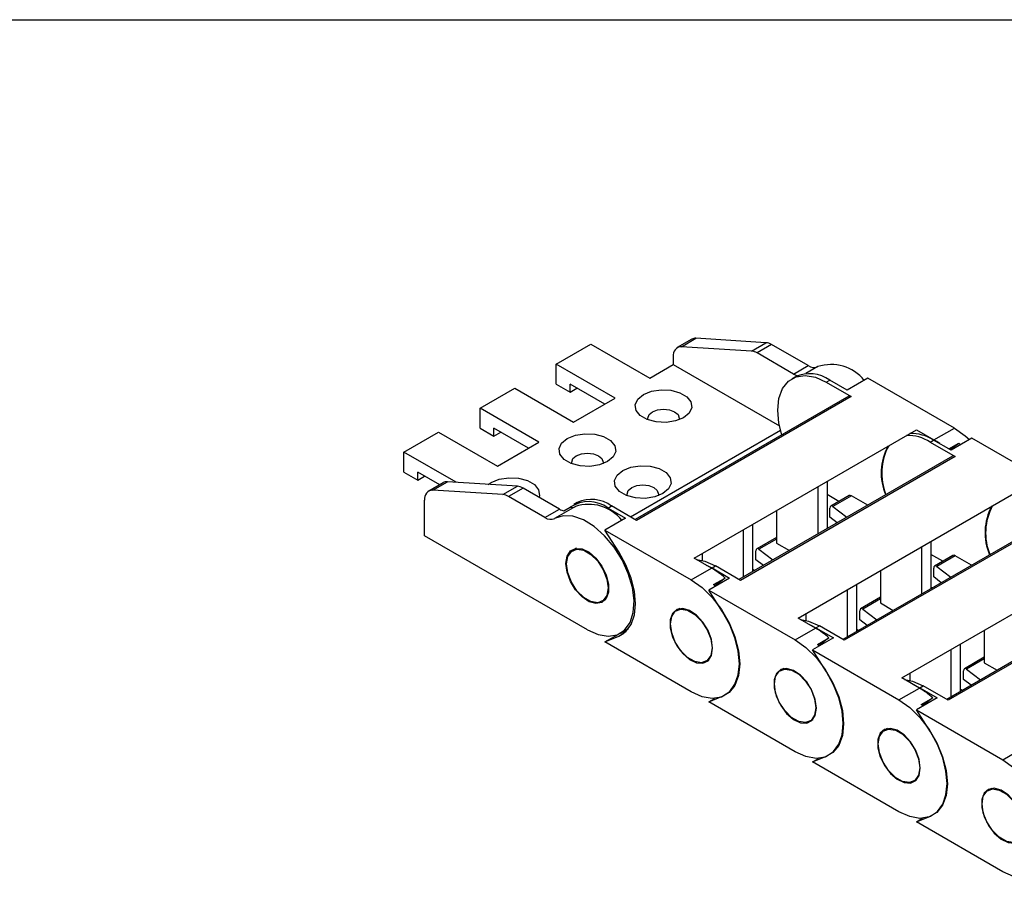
# Model space of a CAD drawing. Header units: millimetres. Extents: x 10 to 410, y 10 to 314.
# Tile 5 of 9: x 237 to 280, y 277 to 314. Entities that reach past the tile are written whole.
import ezdxf

# ---------------------------------------------------------------- set-up
doc = ezdxf.new("R2010")
doc.units = ezdxf.units.MM
doc.header["$LTSCALE"] = 1.5
doc.layers.add('TEXT', color=140, linetype='Continuous', lineweight=25)

msp = doc.modelspace()

# ---------------------------------------------------------------- linework, layer by layer
for p, q in [((265.97, 300.012), (266.606, 300.379)), ((269.669, 300.186), (266.606, 300.379)), ((260.489, 299.248), (262.004, 300.122)), ((262.004, 300.122), (264.58, 298.635)), ((266.424, 300.34), (265.788, 299.973)), ((269.033, 299.818), (265.97, 300.012)), ((269.033, 299.818), (269.669, 300.186)), ((269.916, 300.104), (269.279, 299.737)), ((271.513, 299.182), (269.916, 300.104)), ((265.61, 299.58), (265.61, 299.23)), ((270.876, 298.815), (269.279, 299.737)), ((263.065, 297.761), (260.489, 299.248)), ((260.489, 298.373), (260.489, 299.248)), ((264.58, 298.635), (265.61, 299.23)), ((265.61, 299.23), (270.262, 296.545)), ((270.876, 298.815), (271.513, 299.182)), ((271.937, 299.137), (271.411, 298.834)), ((270.959, 298.697), (270.808, 298.609)), ((274.133, 298.632), (273.224, 298.107)), ((277.914, 296.449), (274.133, 298.632)), ((260.489, 298.373), (261.095, 298.023)), ((261.095, 298.023), (261.095, 298.373)), ((262.61, 297.498), (261.095, 298.373)), ((272.308, 298.461), (272.459, 298.548)), ((272.308, 298.461), (273.399, 297.831)), ((273.224, 298.107), (272.459, 298.548)), ((257.155, 297.323), (258.671, 298.198)), ((258.671, 298.198), (261.246, 296.711)), ((261.095, 298.023), (261.398, 298.198)), ((273.291, 297.842), (263.941, 292.444)), ((273.399, 297.831), (264.004, 292.408)), ((261.246, 296.711), (263.065, 297.761)), ((259.731, 295.836), (257.155, 297.323)), ((257.155, 296.448), (257.155, 297.323)), ((253.822, 295.399), (255.337, 296.274)), ((255.337, 296.274), (257.913, 294.787)), ((257.155, 296.448), (257.761, 296.098)), ((257.761, 296.098), (257.761, 296.448)), ((259.277, 295.574), (257.761, 296.448)), ((257.761, 296.098), (258.065, 296.273)), ((270.309, 296.344), (263.747, 292.556)), ((266.528, 290.759), (276.255, 296.374)), ((276.255, 296.374), (277.02, 295.933)), ((277.02, 295.933), (277.914, 296.449)), ((257.913, 294.787), (259.731, 295.836)), ((276.853, 295.837), (277.005, 295.924)), ((276.853, 295.837), (277.944, 295.207)), ((277.769, 295.483), (277.005, 295.924)), ((277.672, 295.539), (278.105, 295.789)), ((277.731, 295.505), (278.105, 295.789)), ((278.679, 296.008), (277.769, 295.483)), ((278.105, 295.789), (278.18, 295.72)), ((282.46, 293.825), (278.679, 296.008)), ((256.117, 294.074), (253.822, 295.399)), ((253.822, 294.524), (253.822, 295.399)), ((277.837, 295.218), (268.487, 289.82)), ((277.944, 295.207), (268.55, 289.784)), ((253.822, 294.524), (254.428, 294.174)), ((254.428, 294.174), (254.428, 294.524)), ((255.389, 293.969), (254.428, 294.524)), ((254.428, 294.174), (254.731, 294.349)), ((255.545, 294.059), (254.909, 293.692)), ((255.091, 293.731), (255.727, 294.099)), ((258.79, 293.905), (255.727, 294.099)), ((258.153, 293.538), (258.79, 293.905)), ((272.344, 294.116), (272.344, 292.046)), ((258.153, 293.538), (255.091, 293.731)), ((259.036, 293.824), (258.4, 293.456)), ((260.633, 292.902), (259.036, 293.824)), ((271.073, 288.135), (280.801, 293.75)), ((271.95, 291.819), (271.95, 293.889)), ((272.863, 293.241), (272.344, 293.541)), ((273.304, 293.495), (272.503, 293.033)), ((273.411, 293.485), (272.595, 293.014)), ((274.123, 293.074), (273.411, 293.485)), ((254.731, 291.725), (254.731, 293.3)), ((259.997, 292.534), (258.4, 293.456)), ((261.413, 293.186), (261.262, 293.099)), ((262.762, 292.95), (262.913, 293.038)), ((264.004, 292.408), (262.913, 293.038)), ((259.997, 292.534), (260.633, 292.902)), ((261.33, 293.014), (260.421, 292.489)), ((260.829, 292.826), (261.101, 292.984)), ((262.762, 292.95), (263.526, 292.509)), ((270.132, 292.839), (270.132, 291.417)), ((272.465, 292.554), (272.465, 292.939)), ((272.595, 293.014), (273.208, 292.545)), ((263.526, 292.509), (262.617, 291.984)), ((269.083, 292.234), (269.083, 290.164)), ((272.791, 292.304), (272.465, 292.554)), ((282.383, 292.593), (273.033, 287.196)), ((282.49, 292.583), (273.096, 287.16)), ((263.227, 291.025), (262.617, 291.984)), ((262.617, 291.984), (266.398, 289.801)), ((268.689, 289.937), (268.689, 292.007)), ((272.396, 292.076), (272.344, 292.116)), ((261.853, 287.614), (254.731, 291.725)), ((270.132, 291.664), (269.267, 291.165)), ((270.132, 291.592), (269.359, 291.146)), ((270.132, 291.417), (270.693, 291.093)), ((276.89, 291.492), (276.89, 289.422)), ((261.377, 291.186), (261.21, 291.089)), ((266.871, 290.957), (266.871, 290.657)), ((269.229, 290.686), (269.229, 291.071)), ((269.359, 291.146), (269.971, 290.677)), ((275.619, 285.51), (285.347, 291.126)), ((276.496, 289.195), (276.496, 291.265)), ((277.409, 290.617), (276.89, 290.917)), ((267.292, 290.317), (266.528, 290.759)), ((267.054, 290.455), (267.307, 290.326)), ((269.554, 290.436), (269.229, 290.686)), ((277.849, 290.871), (277.049, 290.409)), ((277.956, 290.861), (277.141, 290.39)), ((278.669, 290.449), (277.956, 290.861)), ((266.398, 289.801), (267.292, 290.317)), ((267.307, 290.326), (267.459, 290.414)), ((267.307, 290.326), (268.072, 289.885)), ((268.55, 289.784), (267.459, 290.414)), ((269.159, 290.208), (269.083, 290.266)), ((274.677, 290.215), (274.677, 288.793)), ((277.011, 289.93), (277.011, 290.315)), ((277.141, 290.39), (277.753, 289.921)), ((268.072, 289.885), (267.163, 289.36)), ((267.377, 289.596), (267.877, 289.885)), ((267.431, 289.546), (267.377, 289.596)), ((267.877, 289.885), (267.431, 289.546)), ((273.629, 289.61), (273.629, 287.54)), ((277.337, 289.68), (277.011, 289.93)), ((286.929, 289.969), (277.578, 284.572)), ((287.036, 289.959), (277.641, 284.535)), ((267.773, 288.4), (267.163, 289.36)), ((267.163, 289.36), (270.944, 287.177)), ((273.235, 287.312), (273.235, 289.382)), ((276.941, 289.452), (276.89, 289.492)), ((262.495, 288.862), (262.663, 288.959)), ((274.677, 289.04), (273.813, 288.541)), ((274.677, 288.968), (273.905, 288.522)), ((274.677, 288.793), (275.238, 288.469)), ((265.9, 288.549), (265.755, 288.465)), ((271.417, 288.333), (271.417, 288.033)), ((273.774, 288.061), (273.774, 288.446)), ((273.905, 288.522), (274.517, 288.053)), ((271.838, 287.693), (271.073, 288.135)), ((274.1, 287.812), (273.774, 288.061)), ((263.227, 287.34), (263.448, 287.467)), ((263.299, 287.47), (263.654, 287.675)), ((263.575, 287.63), (263.639, 287.657)), ((270.944, 287.177), (271.838, 287.693)), ((271.6, 287.83), (271.853, 287.702)), ((271.853, 287.702), (272.005, 287.789)), ((271.853, 287.702), (272.618, 287.26)), ((273.096, 287.16), (272.005, 287.789)), ((273.705, 287.584), (273.629, 287.642)), ((279.223, 287.591), (279.223, 286.169)), ((262.617, 287.085), (263.196, 287.419)), ((262.617, 287.085), (263.227, 287.34)), ((266.398, 284.902), (262.617, 287.085)), ((272.618, 287.26), (271.709, 286.736)), ((271.923, 286.972), (272.423, 287.261)), ((272.423, 287.261), (271.977, 286.922)), ((272.319, 285.776), (271.709, 286.736)), ((271.709, 286.736), (275.49, 284.553)), ((271.977, 286.922), (271.923, 286.972)), ((277.781, 284.688), (277.781, 286.758)), ((278.175, 286.986), (278.175, 284.916)), ((267.041, 286.238), (267.186, 286.322)), ((279.223, 286.416), (278.358, 285.917)), ((279.223, 286.344), (278.45, 285.897)), ((279.223, 286.169), (279.784, 285.845)), ((270.446, 285.924), (270.301, 285.841)), ((275.962, 285.709), (275.962, 285.409)), ((278.32, 285.437), (278.32, 285.822)), ((278.45, 285.897), (279.063, 285.428)), ((276.384, 285.069), (275.619, 285.51)), ((278.646, 285.188), (278.32, 285.437)), ((275.49, 284.553), (276.384, 285.069)), ((276.146, 285.206), (276.399, 285.078)), ((276.399, 285.078), (276.55, 285.165)), ((276.399, 285.078), (277.163, 284.636)), ((277.641, 284.535), (276.55, 285.165)), ((278.25, 284.959), (278.175, 285.018)), ((267.163, 284.461), (267.773, 284.715)), ((267.163, 284.461), (267.432, 284.616)), ((270.944, 282.278), (267.163, 284.461)), ((277.163, 284.636), (276.254, 284.111)), ((276.468, 284.348), (276.968, 284.636)), ((276.968, 284.636), (276.523, 284.298)), ((276.864, 283.152), (276.254, 284.111)), ((276.254, 284.111), (280.035, 281.929)), ((276.523, 284.298), (276.468, 284.348)), ((271.587, 283.614), (271.731, 283.697)), ((274.991, 283.3), (274.847, 283.217)), ((280.035, 281.929), (280.929, 282.445)), ((271.709, 281.836), (272.319, 282.091)), ((271.709, 281.836), (271.977, 281.992)), ((275.49, 279.654), (271.709, 281.836)), ((276.132, 280.99), (276.277, 281.073)), ((279.537, 280.676), (279.392, 280.593)), ((276.254, 279.212), (276.864, 279.467)), ((276.254, 279.212), (276.523, 279.367)), ((280.035, 277.029), (276.254, 279.212))]:
    msp.add_line(p, q)
at = {"flags": 128}
for points in [[(270.364, 296.152), (270.239, 296.66), (270.186, 297.236), (270.239, 297.75), (270.396, 298.178), (270.649, 298.496), (270.985, 298.69), (271.387, 298.75), (271.836, 298.672), (272.308, 298.461)], [(266.065, 296.903), (265.711, 296.76), (265.294, 296.696), (264.864, 296.718), (264.473, 296.823), (264.168, 296.999), (263.986, 297.225), (263.948, 297.473), (264.06, 297.714), (264.307, 297.918), (264.661, 298.061), (265.078, 298.125), (265.508, 298.104), (265.899, 297.998), (266.204, 297.822), (266.387, 297.596), (266.424, 297.348), (266.312, 297.107), (266.065, 296.903)], [(264.514, 296.807), (264.5, 296.886), (264.553, 297.037), (264.701, 297.166), (264.924, 297.252), (265.186, 297.282), (265.448, 297.252), (265.671, 297.166), (265.82, 297.037), (265.872, 296.886), (265.858, 296.807)], [(262.731, 294.979), (262.378, 294.836), (261.961, 294.772), (261.531, 294.793), (261.14, 294.899), (260.834, 295.075), (260.652, 295.301), (260.614, 295.549), (260.726, 295.79), (260.974, 295.994), (261.327, 296.137), (261.744, 296.201), (262.174, 296.179), (262.565, 296.074), (262.871, 295.898), (263.053, 295.672), (263.091, 295.424), (262.979, 295.183), (262.731, 294.979)], [(277.914, 296.449), (278.386, 296.115), (278.573, 295.947)], [(261.18, 294.883), (261.167, 294.961), (261.219, 295.113), (261.368, 295.241), (261.59, 295.327), (261.853, 295.357), (262.115, 295.327), (262.337, 295.241), (262.486, 295.113), (262.538, 294.961), (262.525, 294.883)], [(265.156, 293.579), (264.802, 293.436), (264.385, 293.372), (263.955, 293.394), (263.564, 293.499), (263.259, 293.675), (263.076, 293.901), (263.039, 294.149), (263.151, 294.39), (263.398, 294.594), (263.752, 294.737), (264.169, 294.802), (264.599, 294.78), (264.99, 294.674), (265.295, 294.498), (265.477, 294.272), (265.515, 294.024), (265.403, 293.784), (265.156, 293.579)], [(257.516, 293.986), (257.64, 294.069), (257.994, 294.212), (258.411, 294.277), (258.841, 294.255), (259.232, 294.15), (259.537, 293.973), (259.72, 293.748), (259.757, 293.499), (259.737, 293.419)], [(263.605, 293.483), (263.591, 293.562), (263.643, 293.713), (263.792, 293.842), (264.015, 293.928), (264.277, 293.958), (264.539, 293.928), (264.762, 293.842), (264.91, 293.713), (264.963, 293.562), (264.949, 293.483)], [(261.853, 287.614), (262.32, 287.406), (262.762, 287.335), (263.157, 287.403), (263.482, 287.607), (263.721, 287.936), (263.862, 288.373), (263.896, 288.895), (263.823, 289.474), (263.645, 290.079), (263.372, 290.679), (263.02, 291.242), (262.605, 291.738), (262.151, 292.14), (261.681, 292.429), (261.22, 292.587), (260.792, 292.608), (260.421, 292.489)], [(260.913, 290.518), (260.964, 290.841), (261.111, 291.07), (261.339, 291.181), (261.622, 291.161), (261.93, 291.012), (262.23, 290.751), (262.489, 290.407), (262.679, 290.015), (262.779, 289.619), (262.779, 289.262), (262.679, 288.982), (262.489, 288.81), (262.23, 288.764), (261.93, 288.85), (261.622, 289.057), (261.339, 289.364), (261.111, 289.737), (260.964, 290.136), (260.913, 290.518)], [(260.943, 290.501), (260.998, 290.828), (261.156, 291.053), (261.398, 291.147), (261.695, 291.101), (262.01, 290.918), (262.307, 290.623), (262.549, 290.249), (262.707, 289.842), (262.762, 289.451), (262.707, 289.123), (262.549, 288.899), (262.307, 288.804), (262.01, 288.851), (261.695, 289.033), (261.398, 289.329), (261.156, 289.703), (260.998, 290.11), (260.943, 290.501)], [(263.227, 287.34), (263.536, 287.542), (263.767, 287.857), (263.91, 288.269), (263.959, 288.76), (263.91, 289.306), (263.767, 289.884), (263.536, 290.465), (263.227, 291.025)], [(266.635, 290.697), (266.987, 290.625), (267.459, 290.414)], [(266.398, 289.801), (266.87, 289.467), (267.319, 289.027), (267.721, 288.503), (268.057, 287.921), (268.309, 287.311), (268.466, 286.703), (268.52, 286.127), (268.466, 285.613), (268.309, 285.185), (268.057, 284.867), (267.721, 284.673), (267.319, 284.613), (266.87, 284.691), (266.398, 284.902)], [(267.33, 286.814), (267.28, 287.192), (267.134, 287.588), (266.908, 287.958), (266.627, 288.263), (266.321, 288.468), (266.024, 288.553), (265.767, 288.508), (265.579, 288.337), (265.479, 288.059), (265.479, 287.705), (265.579, 287.313), (265.767, 286.924), (266.024, 286.582), (266.321, 286.324), (266.627, 286.176), (266.908, 286.156), (267.134, 286.266), (267.28, 286.493), (267.33, 286.814)], [(265.489, 287.876), (265.544, 288.204), (265.702, 288.428), (265.944, 288.523), (266.24, 288.477), (266.556, 288.294), (266.853, 287.998), (267.095, 287.624), (267.253, 287.217), (267.307, 286.827), (267.253, 286.499), (267.095, 286.275), (266.853, 286.18), (266.556, 286.227), (266.24, 286.409), (265.944, 286.705), (265.702, 287.079), (265.544, 287.486), (265.489, 287.876)], [(267.773, 284.715), (268.082, 284.918), (268.313, 285.233), (268.456, 285.645), (268.504, 286.136), (268.456, 286.682), (268.313, 287.26), (268.082, 287.841), (267.773, 288.4)], [(271.18, 288.073), (271.533, 288), (272.005, 287.789)], [(270.944, 287.177), (271.416, 286.843), (271.864, 286.403), (272.267, 285.879), (272.602, 285.297), (272.855, 284.687), (273.012, 284.079), (273.065, 283.503), (273.012, 282.988), (272.855, 282.561), (272.602, 282.243), (272.267, 282.049), (271.864, 281.989), (271.416, 282.067), (270.944, 282.278)], [(271.876, 284.189), (271.825, 284.568), (271.679, 284.964), (271.454, 285.334), (271.173, 285.638), (270.867, 285.844), (270.57, 285.929), (270.313, 285.883), (270.124, 285.713), (270.025, 285.435), (270.025, 285.081), (270.124, 284.688), (270.313, 284.3), (270.57, 283.958), (270.867, 283.699), (271.173, 283.552), (271.454, 283.532), (271.679, 283.642), (271.825, 283.869), (271.876, 284.189)], [(270.035, 285.252), (270.09, 285.58), (270.247, 285.804), (270.489, 285.899), (270.786, 285.852), (271.102, 285.67), (271.398, 285.374), (271.64, 285), (271.798, 284.593), (271.853, 284.203), (271.798, 283.875), (271.64, 283.651), (271.398, 283.556), (271.102, 283.602), (270.786, 283.785), (270.489, 284.081), (270.247, 284.455), (270.09, 284.862), (270.035, 285.252)], [(272.319, 282.091), (272.627, 282.294), (272.859, 282.609), (273.002, 283.021), (273.05, 283.512), (273.002, 284.058), (272.859, 284.636), (272.627, 285.217), (272.319, 285.776)], [(275.726, 285.449), (276.078, 285.376), (276.55, 285.165)], [(275.49, 284.553), (275.962, 284.219), (276.41, 283.779), (276.812, 283.255), (277.148, 282.673), (277.401, 282.063), (277.558, 281.454), (277.611, 280.879), (277.558, 280.364), (277.401, 279.937), (277.148, 279.618), (276.812, 279.425), (276.41, 279.365), (275.962, 279.443), (275.49, 279.654)], [(276.421, 281.565), (276.371, 281.944), (276.225, 282.34), (275.999, 282.71), (275.718, 283.014), (275.413, 283.22), (275.115, 283.305), (274.858, 283.259), (274.67, 283.089), (274.57, 282.811), (274.57, 282.457), (274.67, 282.064), (274.858, 281.676), (275.115, 281.334), (275.413, 281.075), (275.718, 280.928), (275.999, 280.908), (276.225, 281.018), (276.371, 281.245), (276.421, 281.565)], [(274.58, 282.628), (274.635, 282.955), (274.793, 283.18), (275.035, 283.275), (275.332, 283.228), (275.647, 283.046), (275.944, 282.75), (276.186, 282.376), (276.344, 281.969), (276.399, 281.578), (276.344, 281.251), (276.186, 281.026), (275.944, 280.932), (275.647, 280.978), (275.332, 281.16), (275.035, 281.456), (274.793, 281.83), (274.635, 282.237), (274.58, 282.628)], [(276.864, 279.467), (277.173, 279.67), (277.404, 279.985), (277.547, 280.397), (277.596, 280.887), (277.547, 281.434), (277.404, 282.011), (277.173, 282.593), (276.864, 283.152)], [(280.035, 281.929), (280.507, 281.595), (280.956, 281.155), (281.358, 280.631), (281.694, 280.049), (281.947, 279.439), (282.103, 278.83), (282.157, 278.254), (282.103, 277.74), (281.947, 277.313), (281.694, 276.994), (281.358, 276.8), (280.956, 276.741), (280.507, 276.818), (280.035, 277.029)], [(280.967, 278.941), (280.917, 279.32), (280.771, 279.715), (280.545, 280.086), (280.264, 280.39), (279.958, 280.596), (279.661, 280.681), (279.404, 280.635), (279.216, 280.464), (279.116, 280.187), (279.116, 279.833), (279.216, 279.44), (279.404, 279.052), (279.661, 278.71), (279.958, 278.451), (280.264, 278.304), (280.545, 278.284), (280.771, 278.394), (280.917, 278.621), (280.967, 278.941)], [(279.126, 280.004), (279.181, 280.331), (279.339, 280.556), (279.581, 280.651), (279.877, 280.604), (280.193, 280.422), (280.49, 280.126), (280.732, 279.752), (280.89, 279.345), (280.944, 278.954), (280.89, 278.627), (280.732, 278.402), (280.49, 278.307), (280.193, 278.354), (279.877, 278.536), (279.581, 278.832), (279.339, 279.206), (279.181, 279.613), (279.126, 280.004)]]:
    msp.add_lwpolyline(points, dxfattribs=at)
for centre, radius, start, end in [((266.579, 300.064), 0.316, 85.0792, 119.3298), ((265.971, 299.646), 0.366, 90.1237, 190.307), ((269.616, 299.614), 0.574, 58.57, 84.7147), ((268.98, 299.247), 0.574, 58.57, 84.7147), ((271.764, 299.536), 0.434, 234.5279, 293.3867), ((272.518, 297.371), 1.86, 38.8108, 108.2157), ((271.199, 299.359), 0.633, 239.2689, 256.4103), ((271.579, 297.31), 1.52, 54.614, 114.0756), ((273.336, 297.744), 0.108, 54.3824, 114.3071), ((275.883, 294.342), 1.782, 57.0084, 92.0282), ((276.013, 294.351), 1.86, 57.7654, 91.2713), ((277.163, 294.494), 2.451, 151.8603, 203.2197), ((277.225, 294.477), 2.489, 151.2652, 202.269), ((275.467, 293.253), 3.098, 54.3328, 59.9087), ((277.882, 295.119), 0.108, 54.3824, 114.3071), ((255.7, 293.784), 0.316, 85.0792, 119.3298), ((258.737, 293.334), 0.574, 58.57, 84.7147), ((255.091, 293.365), 0.366, 90.1237, 190.307), ((258.101, 292.966), 0.574, 58.57, 84.7147), ((273.348, 293.397), 0.108, 54.3824, 114.3071), ((261.908, 291.78), 1.448, 53.8636, 123.8228), ((261.916, 291.263), 1.847, 38.5243, 108.5022), ((262.038, 291.851), 1.474, 53.6074, 115.0822), ((281.77, 291.853), 2.489, 151.2652, 202.269), ((260.951, 293.434), 0.62, 239.1663, 258.6182), ((261.174, 293.315), 0.339, 257.7172, 297.487), ((281.708, 291.87), 2.451, 151.8603, 203.2197), ((260.249, 292.888), 0.434, 234.5279, 293.3867), ((277.894, 290.773), 0.108, 54.3824, 114.3071), ((265.561, 287.366), 3.422, 47.4129, 59.6144), ((270.107, 284.741), 3.422, 47.4129, 59.6144), ((274.653, 282.117), 3.422, 47.4129, 59.6144)]:
    msp.add_arc(centre, radius, start, end)
for centre in [(272.595, 292.839), (269.359, 290.971), (277.141, 290.215), (273.905, 288.347), (278.45, 285.722)]:
    msp.add_ellipse(centre, major_axis=(-0.087, 0.197), ratio=0.491952, start_param=5.550623, end_param=7.12142)
at = {"layer": 'TEXT'}
msp.add_line((9.525, 314.325), (409.575, 314.325), dxfattribs=at)

doc.saveas('drawing.dxf')
